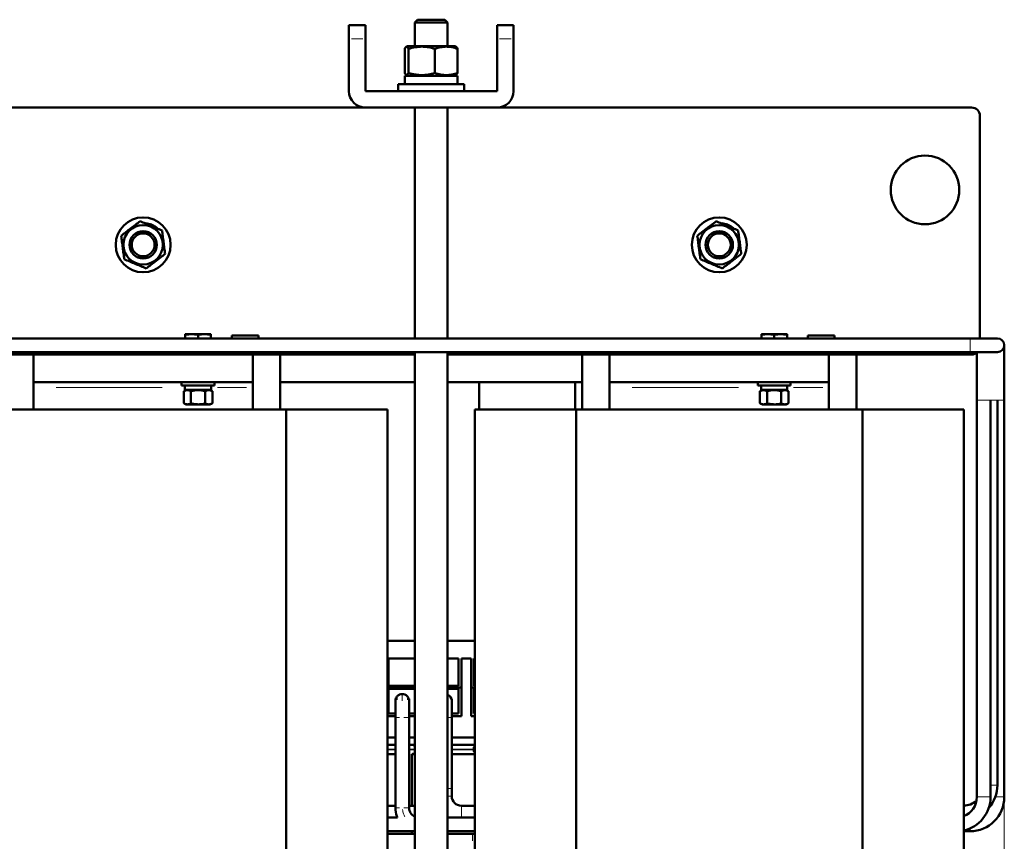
# Model space of a CAD drawing. Header units: millimetres. Extents: x 0 to 1485, y 0 to 2100.
# Tile 5 of 6: x 752 to 1111, y 830 to 1129. Entities that reach past the tile are written whole.
import ezdxf

# ---------------------------------------------------------------- set-up
doc = ezdxf.new("R2010")
doc.units = ezdxf.units.MM
doc.header["$LTSCALE"] = 5
doc.linetypes.add('SLD-Сплошная', pattern=[0])
doc.styles.add('SLDTEXTSTYLE0', font='TXT', dxfattribs={"width": 0.7})
doc.styles.add('SLDTEXTSTYLE1', font='TXT', dxfattribs={"width": 0.7, "bigfont": 'bigfont'})
doc.dimstyles.new('SLDDIMSTYLE0', dxfattribs={"dimtxt": 25, "dimasz": 25, "dimexe": 0, "dimexo": 0.0625, "dimgap": 6.25, "dimtad": 2, "dimdec": 1, "dimrnd": 1e-09, "dimzin": 12, "dimdsep": 46, "dimtxsty": 'SLDTEXTSTYLE0', "dimsah": 1, "dimcen": 0.09, "dimadec": 0, "dimazin": 3, "dimtfac": 1, "dimtdec": 3, "dimtofl": 0, "dimtmove": 0, "dimatfit": 3, "dimfxl": 1, "dimfrac": 2, "dimtolj": 1, "dimtzin": 12, "dimarcsym": 0})

# ---------------------------------------------------------------- blocks, each defined once
blk = doc.blocks.new('_D')
at = {"color": 7, "linetype": 'SLD-Сплошная', "lineweight": 0}
for p, q in [((492.14, 1010.41), (492.14, 352.46)), ((1111.05, 846.27), (1111.05, 352.46)), ((492.14, 357.46), (1111.05, 357.46))]:
    blk.add_line(p, q, dxfattribs=at)
at = {"color": 7, "linetype": 'SLD-Сплошная', "lineweight": 18}
for points in [[(492.14, 357.46), (517.14, 353.61), (517.14, 361.3)], [(1111.05, 357.46), (1086.05, 361.3), (1086.05, 353.61)]]:
    blk.add_solid(points, dxfattribs=at)
at = {"color": 7, "linetype": 'SLD-Сплошная', "lineweight": 18, "insert": (791.82, 389.68), "char_height": 25, "attachment_point": 1, "style": 'SLDTEXTSTYLE1'}
blk.add_mtext('Ш', dxfattribs=at)

msp = doc.modelspace()

# ---------------------------------------------------------------- linework, layer by layer
at = {"color": 7, "linetype": 'SLD-Сплошная', "lineweight": 50}
for p, q in [((878.14, 1127.46), (872.14, 1127.46)), ((872.14, 1122.46), (872.14, 1127.46)), ((878.14, 1127.46), (878.14, 1122.46)), ((897.14, 1129.46), (896.14, 1128.46)), ((896.14, 1128.46), (896.14, 1119.86)), ((908.14, 1128.46), (896.14, 1128.46)), ((907.14, 1129.46), (897.14, 1129.46)), ((908.14, 1128.46), (907.14, 1129.46)), ((908.14, 1119.86), (908.14, 1128.46)), ((932.14, 1127.46), (926.14, 1127.46)), ((926.14, 1122.46), (926.14, 1127.46)), ((932.14, 1127.46), (932.14, 1122.46)), ((872.14, 1103.46), (872.14, 1122.46)), ((878.14, 1122.46), (878.14, 1103.46)), ((893.52, 1119.86), (893.04, 1119.58)), ((910.77, 1119.86), (893.52, 1119.86)), ((911.25, 1119.58), (910.77, 1119.86)), ((926.14, 1103.46), (926.14, 1122.46)), ((932.14, 1122.46), (932.14, 1103.46)), ((892.54, 1118.84), (892.54, 1110.08)), ((893.9, 1118.84), (893.9, 1110.08)), ((903.5, 1118.84), (903.5, 1110.08)), ((911.74, 1110.08), (911.74, 1118.84)), ((892.59, 1109.06), (892.59, 1105.96)), ((911.69, 1109.06), (892.59, 1109.06)), ((893.07, 1109.32), (893.52, 1109.06)), ((910.77, 1109.06), (911.22, 1109.32)), ((911.69, 1105.96), (911.69, 1109.06)), ((890.14, 1105.96), (890.14, 1103.46)), ((914.14, 1105.96), (890.14, 1105.96)), ((914.14, 1103.46), (914.14, 1105.96)), ((878.14, 1103.46), (926.14, 1103.46)), ((716.14, 1097.46), (878.14, 1097.46)), ((926.14, 1097.46), (878.14, 1097.46)), ((896.14, 1097.46), (896.14, 1013.35)), ((908.14, 1013.35), (908.14, 1097.46)), ((926.14, 1097.46), (1099.14, 1097.46)), ((1102.14, 1094.46), (1102.14, 1013.35)), ((800.02, 1054.38), (800.19, 1054.81)), ((801.52, 1054.11), (802.2, 1053.61)), ((1010.02, 1054.38), (1010.19, 1054.81)), ((1011.52, 1054.11), (1012.2, 1053.61)), ((1098.55, 1013.35), (713.57, 1013.35)), ((814.83, 1014.9), (812.5, 1014.9)), ((812.5, 1013.35), (812.5, 1014.64)), ((819.5, 1014.9), (814.83, 1014.9)), ((817.17, 1013.35), (817.17, 1014.64)), ((821.84, 1014.9), (819.5, 1014.9)), ((821.84, 1014.64), (821.84, 1013.35)), ((839.16, 1014.39), (829.45, 1014.39)), ((858.37, 1013.35), (839.16, 1013.35)), ((860.14, 1013.35), (858.37, 1013.35)), ((891.79, 1013.35), (860.14, 1013.35)), ((893.55, 1013.35), (891.79, 1013.35)), ((1007.66, 1013.35), (893.55, 1013.35)), ((1096.05, 1013.35), (1007.66, 1013.35)), ((1024.83, 1014.9), (1022.5, 1014.9)), ((1022.5, 1013.35), (1022.5, 1014.64)), ((1029.5, 1014.9), (1024.83, 1014.9)), ((1027.17, 1013.35), (1027.17, 1014.64)), ((1031.84, 1014.9), (1029.5, 1014.9)), ((1031.84, 1014.64), (1031.84, 1013.35)), ((1049.16, 1014.39), (1039.45, 1014.39)), ((1106.05, 1013.35), (1096.05, 1013.35)), ((1108.55, 1013.35), (1098.55, 1013.35)), ((1111.05, 990.85), (1111.05, 1010.85)), ((757.14, 1007.46), (629.16, 1007.46)), ((713.57, 1008.35), (1098.55, 1008.35)), ((757.14, 1007.46), (837.14, 1007.46)), ((757.14, 1007.46), (757.14, 997.46)), ((809.54, 1008.35), (809.54, 1007.46)), ((820.85, 1007.46), (820.85, 1008.35)), ((837.14, 997.46), (837.14, 1007.46)), ((837.14, 1007.45), (839.16, 1007.45)), ((896.14, 1007.46), (839.16, 1007.46)), ((847.14, 1007.46), (847.14, 987.46)), ((896.14, 1008.35), (896.14, 503.46)), ((908.14, 503.46), (908.14, 1008.35)), ((967.14, 1007.46), (908.14, 1007.46)), ((957.14, 987.46), (957.14, 1007.46)), ((967.14, 1007.46), (1047.14, 1007.46)), ((967.14, 1007.46), (967.14, 997.46)), ((1019.54, 1008.35), (1019.54, 1007.46)), ((1030.85, 1007.46), (1030.85, 1008.35)), ((1047.14, 997.46), (1047.14, 1007.46)), ((1047.14, 1007.45), (1049.16, 1007.45)), ((1099.14, 1007.46), (1049.16, 1007.46)), ((1057.14, 1007.46), (1057.14, 987.46)), ((1098.55, 1008.35), (1108.55, 1008.35)), ((1101.05, 1008.14), (1101.05, 990.85)), ((757.14, 997.46), (837.14, 997.46)), ((757.14, 997.46), (757.14, 995.46)), ((757.14, 995.46), (757.14, 987.46)), ((811.17, 997.45), (811.17, 996.2)), ((817.17, 997.45), (811.17, 997.45)), ((817.17, 996.2), (811.17, 996.2)), ((812.86, 994.65), (811.97, 994.14)), ((812.39, 996.2), (812.39, 994.65)), ((812.39, 994.65), (821.94, 994.65)), ((814.17, 997.46), (814.17, 997.45)), ((823.17, 997.45), (817.17, 997.45)), ((823.17, 996.2), (817.17, 996.2)), ((820.17, 997.45), (820.17, 997.46)), ((822.37, 994.14), (821.48, 994.65)), ((821.94, 994.65), (821.94, 996.2)), ((823.17, 996.2), (823.17, 997.45)), ((837.14, 997.46), (837.14, 995.46)), ((837.14, 995.46), (837.14, 987.46)), ((847.14, 997.46), (896.14, 997.46)), ((908.14, 997.46), (957.14, 997.46)), ((919.64, 997.46), (919.64, 987.46)), ((954.64, 987.46), (954.64, 997.46)), ((967.14, 997.46), (1047.14, 997.46)), ((967.14, 997.46), (967.14, 995.46)), ((967.14, 995.46), (967.14, 987.46)), ((1021.17, 997.45), (1021.17, 996.2)), ((1027.17, 997.45), (1021.17, 997.45)), ((1027.17, 996.2), (1021.17, 996.2)), ((1022.86, 994.65), (1021.97, 994.14)), ((1022.39, 996.2), (1022.39, 994.65)), ((1031.94, 994.65), (1022.39, 994.65)), ((1024.17, 997.46), (1024.17, 997.45)), ((1033.17, 997.45), (1027.17, 997.45)), ((1033.17, 996.2), (1027.17, 996.2)), ((1030.17, 997.45), (1030.17, 997.46)), ((1032.37, 994.14), (1031.48, 994.65)), ((1031.94, 994.65), (1031.94, 996.2)), ((1033.17, 996.2), (1033.17, 997.45)), ((1047.14, 997.46), (1047.14, 995.46)), ((1047.14, 995.46), (1047.14, 987.46)), ((811.97, 989.76), (811.97, 994.14)), ((814.57, 989.76), (814.57, 994.14)), ((819.77, 989.76), (819.77, 994.14)), ((822.37, 994.14), (822.37, 989.76)), ((1021.97, 989.76), (1021.97, 994.14)), ((1024.57, 989.76), (1024.57, 994.14)), ((1029.77, 989.76), (1029.77, 994.14)), ((1032.37, 994.14), (1032.37, 989.76)), ((1101.05, 990.85), (1101.05, 846.32)), ((1106.05, 846.32), (1106.05, 990.85)), ((1108.55, 850.65), (1108.55, 990.85)), ((1111.05, 846.32), (1111.05, 990.85)), ((744.97, 987.46), (849.32, 987.46)), ((811.97, 989.76), (812.86, 989.25)), ((821.48, 989.25), (812.86, 989.25)), ((821.48, 989.25), (822.37, 989.76)), ((849.32, 987.46), (849.32, 607.46)), ((849.32, 987.46), (886.26, 987.46)), ((886.26, 607.46), (886.26, 987.46)), ((918.03, 987.46), (918.03, 607.46)), ((918.03, 987.46), (954.97, 987.46)), ((954.97, 607.46), (954.97, 987.46)), ((954.97, 987.46), (1059.32, 987.46)), ((1021.97, 989.76), (1022.86, 989.25)), ((1031.48, 989.25), (1022.86, 989.25)), ((1031.48, 989.25), (1032.37, 989.76)), ((1059.32, 987.46), (1059.32, 607.46)), ((1059.32, 987.46), (1096.26, 987.46)), ((1096.26, 607.46), (1096.26, 987.46)), ((886.26, 903.26), (896.14, 903.26)), ((908.14, 903.26), (918.03, 903.26)), ((896.14, 896.76), (886.59, 896.76)), ((886.59, 896.76), (886.59, 886.76)), ((912.14, 896.76), (908.14, 896.76)), ((912.14, 886.76), (912.14, 896.76)), ((913.14, 896.76), (916.69, 896.76)), ((913.14, 896.76), (913.14, 886.26)), ((916.69, 886.26), (916.69, 896.76)), ((918.03, 896.76), (917.69, 896.76)), ((917.69, 896.76), (917.69, 886.76)), ((886.59, 886.76), (896.14, 886.76)), ((908.14, 886.76), (912.14, 886.76)), ((917.69, 886.76), (918.03, 886.76)), ((896.14, 886.26), (886.26, 886.26)), ((886.59, 885.76), (896.14, 885.76)), ((886.59, 876.76), (886.59, 885.76)), ((913.14, 886.26), (908.14, 886.26)), ((912.14, 885.76), (908.14, 885.76)), ((912.14, 876.76), (912.14, 885.76)), ((913.14, 886.26), (913.14, 875.76)), ((918.03, 886.26), (916.69, 886.26)), ((916.69, 886.26), (916.69, 875.76)), ((917.69, 885.76), (918.03, 885.76)), ((917.69, 876.76), (917.69, 885.76)), ((889.09, 881.31), (889.09, 875.31)), ((889.13, 882.06), (889.13, 880.56)), ((889.13, 882.06), (889.82, 882.06)), ((893.44, 882.06), (894.13, 882.06)), ((894.09, 875.31), (894.09, 881.31)), ((894.09, 880.56), (894.13, 880.56)), ((894.13, 880.56), (894.13, 882.06)), ((909.53, 882.06), (909.64, 882.06)), ((909.64, 880.56), (909.64, 882.06)), ((909.64, 875.31), (909.64, 881.31)), ((909.64, 880.56), (909.64, 880.56)), ((889.09, 875.76), (886.26, 875.76)), ((889.09, 876.76), (886.59, 876.76)), ((896.14, 876.76), (894.09, 876.76)), ((896.14, 875.76), (894.09, 875.76)), ((909.64, 876.76), (912.14, 876.76)), ((909.64, 875.76), (913.14, 875.76)), ((918.03, 875.76), (916.69, 875.76)), ((918.03, 876.76), (917.69, 876.76)), ((889.09, 875.31), (889.09, 842.4)), ((894.09, 842.4), (894.09, 875.31)), ((909.64, 849.36), (909.64, 875.31)), ((889.09, 867.96), (886.26, 867.96)), ((886.26, 865.34), (889.24, 865.34)), ((896.14, 867.96), (894.09, 867.96)), ((894.24, 865.34), (895.07, 865.34)), ((895.07, 865.34), (896.14, 865.34)), ((918.03, 867.96), (909.64, 867.96)), ((909.64, 865.34), (918.14, 865.34)), ((886.26, 861.96), (889.17, 861.96)), ((895.07, 861.96), (896.14, 861.96)), ((895.14, 843.15), (895.14, 861.96)), ((896.14, 861.98), (895.32, 861.98)), ((918.14, 861.98), (909.64, 861.98)), ((909.64, 861.96), (918.14, 861.96)), ((917.64, 863.76), (917.64, 863.53)), ((909.64, 846.65), (909.64, 849.36)), ((889.09, 843.15), (886.26, 843.15)), ((889.09, 843.15), (886.26, 843.15)), ((896.14, 843.15), (894.09, 843.15)), ((896.14, 843.15), (894.09, 843.15)), ((918.03, 843.15), (913.14, 843.15)), ((918.03, 843.15), (913.14, 843.15)), ((918.03, 843.15), (913.14, 843.15)), ((889.86, 838.87), (886.26, 838.88)), ((915.21, 838.88), (908.14, 838.89)), ((918.03, 838.89), (915.21, 838.88)), ((886.26, 833.87), (891.59, 833.87)), ((886.26, 833.82), (896.14, 833.82)), ((886.26, 833.82), (896.14, 833.82)), ((886.26, 832.96), (896.14, 832.96)), ((891.59, 833.87), (896.14, 833.87)), ((895.14, 832.96), (895.14, 833.82)), ((908.14, 833.86), (918.03, 833.86)), ((908.14, 833.82), (918.03, 833.82)), ((908.14, 833.82), (918.03, 833.82)), ((908.14, 832.96), (917.14, 832.96)), ((917.14, 832.96), (918.03, 832.96)), ((1096.26, 833.82), (1098.55, 833.82))]:
    msp.add_line(p, q, dxfattribs=at)
at = {"color": 8, "linetype": 'SLD-Сплошная', "lineweight": 18}
for p, q in [((873.04, 1122.46), (877.24, 1122.46)), ((927.04, 1122.46), (931.24, 1122.46)), ((837.7, 1008.24), (830.9, 1008.24)), ((1047.7, 1008.24), (1040.9, 1008.24)), ((804.11, 995.46), (765.43, 995.46)), ((834.86, 995.46), (824.22, 995.46)), ((1014.11, 995.46), (975.43, 995.46)), ((1044.86, 995.46), (1034.22, 995.46)), ((1101.05, 990.85), (1106.05, 990.85)), ((1106.05, 990.85), (1108.55, 990.85)), ((1108.55, 990.85), (1111.05, 990.85)), ((891.59, 883.68), (891.59, 881.32)), ((908.14, 875.31), (909.64, 875.31)), ((889.21, 863.76), (886.26, 863.76)), ((889.16, 863.53), (886.26, 863.53)), ((896.14, 863.76), (894.16, 863.76)), ((896.14, 863.53), (894.25, 863.53)), ((917.64, 863.76), (909.64, 863.76)), ((917.64, 863.53), (909.64, 863.53)), ((918.03, 863.76), (917.64, 863.76)), ((918.03, 863.53), (917.64, 863.53)), ((1106.05, 850.65), (1108.55, 850.65)), ((908.14, 846.65), (909.64, 846.65)), ((1101.05, 846.32), (1106.05, 846.32)), ((1107.78, 846.32), (1111.05, 846.32)), ((913.14, 838.86), (913.14, 843.15)), ((1098.55, 834.87), (1098.55, 833.82)), ((917.14, 832.51), (917.14, 830.41))]:
    msp.add_line(p, q, dxfattribs=at)
at = {"color": 7, "linetype": 'SLD-Сплошная', "lineweight": 50, "flags": 128}
for points in [[(798.06, 1055.36), (798.59, 1055.28), (800.19, 1054.81)], [(1008.06, 1055.36), (1008.59, 1055.28), (1010.19, 1054.81)]]:
    msp.add_lwpolyline(points, dxfattribs=at)
at = {"color": 8, "linetype": 'SLD-Сплошная', "lineweight": 18, "flags": 128}
for points in [[(1098.55, 1010.85), (1098.55, 1011.81), (1098.55, 1012.62), (1098.55, 1013.16), (1098.55, 1013.35)], [(1098.55, 1008.35), (1098.55, 1008.54), (1098.55, 1009.08), (1098.55, 1009.89), (1098.55, 1010.85)]]:
    msp.add_lwpolyline(points, dxfattribs=at)
at = {"color": 7, "linetype": 'SLD-Сплошная', "lineweight": 50}
for centre, radius in [((1082.14, 1067.46), 12.5), ((797.14, 1047.46), 10), ((1007.14, 1047.46), 10), ((797.14, 1047.46), 7.19), ((797.14, 1047.46), 5), ((797.14, 1047.46), 4.17), ((1007.14, 1047.46), 7.19), ((1007.14, 1047.46), 5), ((1007.14, 1047.46), 4.17)]:
    msp.add_circle(centre, radius, dxfattribs=at)
for centre, radius, start, end in [((878.14, 1103.46), 6, 180, 270), ((926.14, 1103.46), 6, 270, 0), ((1099.14, 1094.46), 3, 0, 90), ((797.14, 1047.46), 7.96, 56.6755, 67.4773), ((1007.14, 1047.46), 7.96, 56.6755, 67.4773), ((1108.55, 1010.85), 2.5, 270, 90), ((1099.14, 1010.46), 3, 270, 315.3842), ((907.14, 881.31), 2.5, 0, 66.3504), ((895.07, 863.76), 1.58, 46.9244, 90), ((895.07, 863.53), 1.58, 272.8061, 313.0756), ((919.22, 863.76), 1.58, 139.1048, 180), ((919.22, 863.53), 1.58, 180, 220.8952), ((1096.05, 850.65), 12.5, 318.463, 0), ((913.14, 846.65), 3.5, 180, 270), ((1093.55, 846.32), 12.5, 281.9826, 0), ((1093.55, 846.32), 7.5, 290.7575, 0), ((1096.05, 850.65), 7.5, 271.2078, 310.5288), ((1098.55, 846.32), 12.5, 270, 0)]:
    msp.add_arc(centre, radius, start, end, dxfattribs=at)
for points, knots in [([(892.54, 1118.84), (892.66, 1119.08), (892.77, 1119.28), (892.99, 1119.56), (893.1, 1119.64), (893.28, 1119.64), (893.34, 1119.62), (893.45, 1119.55), (893.51, 1119.49), (893.68, 1119.28), (893.79, 1119.08), (893.9, 1118.84)], [0, 0, 0, 0, 0.25, 0.25, 0.5, 0.5, 0.625, 0.625, 0.75, 0.75, 1, 1, 1, 1]), ([(893.9, 1118.84), (894.68, 1119.08), (895.47, 1119.28), (897.06, 1119.56), (897.86, 1119.64), (899.09, 1119.64), (899.5, 1119.62), (900.31, 1119.55), (900.71, 1119.5), (901.92, 1119.29), (902.71, 1119.08), (903.5, 1118.84)], [0, 0, 0, 0, 0.25, 0.25, 0.5, 0.5, 0.625, 0.625, 0.75, 0.75, 1, 1, 1, 1]), ([(903.5, 1118.84), (904.17, 1119.08), (904.85, 1119.28), (906.22, 1119.56), (906.91, 1119.64), (907.96, 1119.64), (908.32, 1119.62), (909.01, 1119.55), (909.36, 1119.49), (910.39, 1119.28), (911.07, 1119.08), (911.74, 1118.84)], [0, 0, 0, 0, 0.25, 0.25, 0.5, 0.5, 0.625, 0.625, 0.75, 0.75, 1, 1, 1, 1]), ([(911.74, 1118.84), (911.63, 1119.09), (911.46, 1119.46), (911.28, 1119.52), (911.22, 1119.53)], [0, 0, 0, 0, 0.682894, 1, 1, 1, 1]), ([(893.9, 1110.08), (893.79, 1109.83), (893.68, 1109.63), (893.45, 1109.35), (893.34, 1109.27), (893.17, 1109.27), (893.11, 1109.29), (892.99, 1109.36), (892.94, 1109.42), (892.77, 1109.63), (892.66, 1109.83), (892.54, 1110.08)], [0, 0, 0, 0, 0.25, 0.25, 0.5, 0.5, 0.625, 0.625, 0.75, 0.75, 1, 1, 1, 1]), ([(903.5, 1110.08), (902.71, 1109.83), (901.92, 1109.63), (900.33, 1109.35), (899.52, 1109.27), (898.3, 1109.27), (897.89, 1109.29), (897.08, 1109.37), (896.67, 1109.42), (895.47, 1109.63), (894.68, 1109.83), (893.9, 1110.08)], [0, 0, 0, 0, 0.25, 0.25, 0.5, 0.5, 0.625, 0.625, 0.75, 0.75, 1, 1, 1, 1]), ([(911.74, 1110.08), (911.07, 1109.83), (910.39, 1109.63), (909.02, 1109.35), (908.33, 1109.27), (907.28, 1109.27), (906.93, 1109.29), (906.23, 1109.37), (905.88, 1109.42), (904.85, 1109.63), (904.17, 1109.83), (903.5, 1110.08)], [0, 0, 0, 0, 0.25, 0.25, 0.5, 0.5, 0.625, 0.625, 0.75, 0.75, 1, 1, 1, 1]), ([(796.02, 1056.04), (795.46, 1055.61), (794.89, 1055.18), (793.75, 1054.3), (793.17, 1053.86), (792.3, 1053.19), (792, 1052.96), (791.42, 1052.52), (791.13, 1052.3), (790.27, 1051.64), (789.71, 1051.2), (789.14, 1050.77)], [0, 0, 0, 0, 0.25, 0.25, 0.5, 0.5, 0.625, 0.625, 0.75, 0.75, 1, 1, 1, 1]), ([(804.02, 1052.73), (803.36, 1053), (802.71, 1053.27), (801.38, 1053.82), (800.71, 1054.1), (799.69, 1054.52), (799.34, 1054.66), (798.67, 1054.94), (798.33, 1055.08), (797.33, 1055.5), (796.67, 1055.77), (796.02, 1056.04)], [0, 0, 0, 0, 0.25, 0.25, 0.5, 0.5, 0.625, 0.625, 0.75, 0.75, 1, 1, 1, 1]), ([(1006.02, 1056.04), (1005.46, 1055.61), (1004.89, 1055.18), (1003.75, 1054.3), (1003.17, 1053.86), (1002.3, 1053.19), (1002, 1052.96), (1001.42, 1052.52), (1001.13, 1052.3), (1000.27, 1051.64), (999.71, 1051.2), (999.14, 1050.77)], [0, 0, 0, 0, 0.25, 0.25, 0.5, 0.5, 0.625, 0.625, 0.75, 0.75, 1, 1, 1, 1]), ([(1014.02, 1052.73), (1013.36, 1053), (1012.71, 1053.27), (1011.38, 1053.82), (1010.71, 1054.1), (1009.69, 1054.52), (1009.34, 1054.66), (1008.67, 1054.94), (1008.33, 1055.08), (1007.33, 1055.5), (1006.67, 1055.77), (1006.02, 1056.04)], [0, 0, 0, 0, 0.25, 0.25, 0.5, 0.5, 0.625, 0.625, 0.75, 0.75, 1, 1, 1, 1]), ([(805.14, 1044.14), (805.05, 1044.84), (804.96, 1045.55), (804.77, 1046.98), (804.68, 1047.71), (804.49, 1049.16), (804.39, 1049.88), (804.2, 1051.31), (804.11, 1052.03), (804.02, 1052.73)], [0, 0, 0, 0, 0.25, 0.25, 0.5, 0.5, 0.75, 0.75, 1, 1, 1, 1]), ([(1015.14, 1044.14), (1015.05, 1044.84), (1014.96, 1045.55), (1014.77, 1046.98), (1014.68, 1047.71), (1014.49, 1049.16), (1014.39, 1049.88), (1014.2, 1051.31), (1014.11, 1052.03), (1014.02, 1052.73)], [0, 0, 0, 0, 0.25, 0.25, 0.5, 0.5, 0.75, 0.75, 1, 1, 1, 1]), ([(789.14, 1050.77), (789.24, 1050.07), (789.33, 1049.37), (789.52, 1047.93), (789.61, 1047.2), (789.8, 1045.75), (789.9, 1045.03), (790.09, 1043.6), (790.18, 1042.89), (790.27, 1042.19)], [0, 0, 0, 0, 0.25, 0.25, 0.5, 0.5, 0.75, 0.75, 1, 1, 1, 1]), ([(999.14, 1050.77), (999.24, 1050.07), (999.33, 1049.37), (999.52, 1047.93), (999.61, 1047.2), (999.8, 1045.75), (999.9, 1045.03), (1000.09, 1043.6), (1000.18, 1042.89), (1000.27, 1042.19)], [0, 0, 0, 0, 0.25, 0.25, 0.5, 0.5, 0.75, 0.75, 1, 1, 1, 1]), ([(790.27, 1042.19), (790.93, 1041.92), (791.58, 1041.64), (792.91, 1041.09), (793.58, 1040.81), (794.6, 1040.39), (794.95, 1040.25), (795.62, 1039.97), (795.96, 1039.83), (796.96, 1039.41), (797.62, 1039.14), (798.27, 1038.87)], [0, 0, 0, 0, 0.25, 0.25, 0.5, 0.5, 0.625, 0.625, 0.75, 0.75, 1, 1, 1, 1]), ([(798.27, 1038.87), (798.83, 1039.3), (799.4, 1039.73), (800.54, 1040.61), (801.12, 1041.05), (801.99, 1041.72), (802.29, 1041.95), (802.87, 1042.39), (803.16, 1042.62), (804.02, 1043.27), (804.58, 1043.71), (805.14, 1044.14)], [0, 0, 0, 0, 0.25, 0.25, 0.5, 0.5, 0.625, 0.625, 0.75, 0.75, 1, 1, 1, 1]), ([(1000.27, 1042.19), (1000.93, 1041.92), (1001.58, 1041.64), (1002.91, 1041.09), (1003.58, 1040.81), (1004.6, 1040.39), (1004.95, 1040.25), (1005.62, 1039.97), (1005.96, 1039.83), (1006.96, 1039.41), (1007.62, 1039.14), (1008.27, 1038.87)], [0, 0, 0, 0, 0.25, 0.25, 0.5, 0.5, 0.625, 0.625, 0.75, 0.75, 1, 1, 1, 1]), ([(1008.27, 1038.87), (1008.83, 1039.3), (1009.4, 1039.73), (1010.54, 1040.61), (1011.12, 1041.05), (1011.99, 1041.72), (1012.29, 1041.95), (1012.87, 1042.39), (1013.16, 1042.62), (1014.02, 1043.27), (1014.58, 1043.71), (1015.14, 1044.14)], [0, 0, 0, 0, 0.25, 0.25, 0.5, 0.5, 0.625, 0.625, 0.75, 0.75, 1, 1, 1, 1]), ([(829.45, 1014.39), (829.45, 1014.28), (829.45, 1014.07), (829.45, 1013.68), (829.45, 1013.4), (829.45, 1013.35)], [0, 0, 0, 0, 0.454212, 0.908424, 1, 1, 1, 1]), ([(839.16, 1014.39), (839.16, 1014.28), (839.16, 1014.07), (839.16, 1013.68), (839.16, 1013.4), (839.16, 1013.35)], [0, 0, 0, 0, 0.454212, 0.908424, 1, 1, 1, 1]), ([(1039.45, 1014.39), (1039.45, 1014.28), (1039.45, 1014.07), (1039.45, 1013.68), (1039.45, 1013.4), (1039.45, 1013.35)], [0, 0, 0, 0, 0.454212, 0.908424, 1, 1, 1, 1]), ([(1049.16, 1014.39), (1049.16, 1014.28), (1049.16, 1014.07), (1049.16, 1013.68), (1049.16, 1013.4), (1049.16, 1013.35)], [0, 0, 0, 0, 0.4542121, 0.9084242, 1, 1, 1, 1]), ([(829.45, 1007.46), (829.45, 1007.47), (829.45, 1007.55), (829.45, 1007.82), (829.45, 1008.02), (829.45, 1008.24)], [0, 0, 0, 0, 0.5, 0.5, 1, 1, 1, 1]), ([(839.16, 1008.24), (839.16, 1008.21), (839.16, 1008.16), (839.16, 1008.08), (839.16, 1008), (839.16, 1007.9), (839.16, 1007.78), (839.16, 1007.66), (839.16, 1007.57), (839.16, 1007.5), (839.16, 1007.46), (839.16, 1007.46), (839.16, 1007.45)], [0, 0, 0, 0, 0.06129, 0.12237, 0.183532, 0.245068, 0.372239, 0.500069, 0.627231, 0.755071, 0.877362, 1, 1, 1, 1]), ([(1039.45, 1007.46), (1039.45, 1007.47), (1039.45, 1007.55), (1039.45, 1007.82), (1039.45, 1008.02), (1039.45, 1008.24)], [0, 0, 0, 0, 0.5, 0.5, 1, 1, 1, 1]), ([(1049.16, 1008.24), (1049.16, 1008.21), (1049.16, 1008.16), (1049.16, 1008.08), (1049.16, 1008), (1049.16, 1007.9), (1049.16, 1007.78), (1049.16, 1007.66), (1049.16, 1007.57), (1049.16, 1007.5), (1049.16, 1007.46), (1049.16, 1007.46), (1049.16, 1007.45)], [0, 0, 0, 0, 0.06129, 0.12237, 0.183532, 0.245068, 0.372239, 0.500069, 0.627231, 0.755071, 0.877362, 1, 1, 1, 1]), ([(811.97, 994.14), (812.4, 994.38), (812.83, 994.54), (813.49, 994.54), (813.71, 994.5), (814.14, 994.36), (814.36, 994.26), (814.57, 994.14)], [0, 0, 0, 0, 0.5, 0.5, 0.75, 0.75, 1, 1, 1, 1]), ([(814.57, 994.14), (815.42, 994.38), (816.28, 994.54), (817.61, 994.54), (818.05, 994.5), (818.91, 994.36), (819.34, 994.26), (819.77, 994.14)], [0, 0, 0, 0, 0.5, 0.5, 0.75, 0.75, 1, 1, 1, 1]), ([(819.77, 994.14), (820.19, 994.38), (820.62, 994.54), (821.28, 994.54), (821.51, 994.5), (821.94, 994.36), (822.15, 994.26), (822.37, 994.14)], [0, 0, 0, 0, 0.5, 0.5, 0.75, 0.75, 1, 1, 1, 1]), ([(1021.97, 994.14), (1022.4, 994.38), (1022.83, 994.54), (1023.49, 994.54), (1023.71, 994.5), (1024.14, 994.36), (1024.36, 994.26), (1024.57, 994.14)], [0, 0, 0, 0, 0.5, 0.5, 0.75, 0.75, 1, 1, 1, 1]), ([(1024.57, 994.14), (1025.42, 994.38), (1026.28, 994.54), (1027.61, 994.54), (1028.05, 994.5), (1028.91, 994.36), (1029.34, 994.26), (1029.77, 994.14)], [0, 0, 0, 0, 0.5, 0.5, 0.75, 0.75, 1, 1, 1, 1]), ([(1029.77, 994.14), (1030.19, 994.38), (1030.62, 994.54), (1031.28, 994.54), (1031.51, 994.5), (1031.94, 994.36), (1032.15, 994.26), (1032.37, 994.14)], [0, 0, 0, 0, 0.5, 0.5, 0.75, 0.75, 1, 1, 1, 1]), ([(814.57, 989.76), (814.15, 989.51), (813.72, 989.35), (813.05, 989.35), (812.83, 989.39), (812.4, 989.53), (812.19, 989.63), (811.97, 989.76)], [0, 0, 0, 0, 0.5, 0.5, 0.75, 0.75, 1, 1, 1, 1]), ([(819.77, 989.76), (818.92, 989.51), (818.06, 989.35), (816.73, 989.35), (816.29, 989.39), (815.42, 989.53), (815, 989.63), (814.57, 989.76)], [0, 0, 0, 0, 0.5, 0.5, 0.75, 0.75, 1, 1, 1, 1]), ([(822.37, 989.76), (821.94, 989.51), (821.51, 989.35), (820.85, 989.35), (820.63, 989.39), (820.19, 989.53), (819.98, 989.63), (819.77, 989.76)], [0, 0, 0, 0, 0.5, 0.5, 0.75, 0.75, 1, 1, 1, 1]), ([(1024.57, 989.76), (1024.15, 989.51), (1023.72, 989.35), (1023.05, 989.35), (1022.83, 989.39), (1022.4, 989.53), (1022.19, 989.63), (1021.97, 989.76)], [0, 0, 0, 0, 0.5, 0.5, 0.75, 0.75, 1, 1, 1, 1]), ([(1029.77, 989.76), (1028.92, 989.51), (1028.06, 989.35), (1026.73, 989.35), (1026.29, 989.39), (1025.42, 989.53), (1025, 989.63), (1024.57, 989.76)], [0, 0, 0, 0, 0.5, 0.5, 0.75, 0.75, 1, 1, 1, 1]), ([(1032.37, 989.76), (1031.94, 989.51), (1031.51, 989.35), (1030.85, 989.35), (1030.63, 989.39), (1030.19, 989.53), (1029.98, 989.63), (1029.77, 989.76)], [0, 0, 0, 0, 0.5, 0.5, 0.75, 0.75, 1, 1, 1, 1]), ([(889.09, 881.31), (889.13, 881.64), (889.2, 882.29), (889.78, 883.12), (890.61, 883.7), (891.26, 883.77), (891.59, 883.81)], [0, 0, 0, 0, 0.249881, 0.49992, 0.74996, 1, 1, 1, 1]), ([(891.59, 883.81), (891.75, 883.81), (891.91, 883.79), (892.39, 883.7), (892.69, 883.58), (893.24, 883.22), (893.47, 882.99), (893.84, 882.45), (893.97, 882.15), (894.07, 881.66), (894.09, 881.49), (894.09, 881.31)], [-22.098382, -22.098382, -22.098382, -22.098382, -21.61473, -21.61473, -20.63812, -20.63812, -19.661509, -19.661509, -18.684897, -18.684897, -18.159616, -18.159616, -18.159616, -18.159616]), ([(889.09, 842.47), (889.16, 841.37), (889.23, 840.11), (889.82, 839.02), (889.9, 838.87)], [0, 0, 0, 0, 0.869344, 1, 1, 1, 1]), ([(896.14, 839.22), (895.98, 839.3), (895.6, 839.48), (895.09, 839.92), (894.63, 840.48), (894.2, 841.31), (894.14, 841.99), (894.09, 842.43)], [0, 0, 0, 0, 0.13509, 0.315392, 0.495704, 0.672244, 1, 1, 1, 1])]:
    msp.add_open_spline(points, degree=3, knots=knots, dxfattribs=at)
for points in [[(911.22, 1109.32), (911.4, 1109.42), (911.57, 1109.7), (911.74, 1110.08)], [(812.5, 1014.64), (813.27, 1014.8), (814.05, 1014.9), (814.83, 1014.9)], [(812.5, 1014.9), (812.5, 1014.9), (812.5, 1014.8), (812.5, 1014.64)], [(814.83, 1014.9), (815.62, 1014.9), (816.4, 1014.8), (817.17, 1014.64)], [(817.17, 1014.64), (817.94, 1014.8), (818.72, 1014.9), (819.5, 1014.9)], [(819.5, 1014.9), (820.29, 1014.9), (821.07, 1014.8), (821.84, 1014.64)], [(821.84, 1014.64), (821.84, 1014.8), (821.84, 1014.9), (821.84, 1014.9)], [(1022.5, 1014.64), (1023.27, 1014.8), (1024.05, 1014.9), (1024.83, 1014.9)], [(1022.5, 1014.9), (1022.5, 1014.9), (1022.5, 1014.8), (1022.5, 1014.64)], [(1024.83, 1014.9), (1025.62, 1014.9), (1026.4, 1014.8), (1027.17, 1014.64)], [(1027.17, 1014.64), (1027.94, 1014.8), (1028.72, 1014.9), (1029.5, 1014.9)], [(1029.5, 1014.9), (1030.29, 1014.9), (1031.07, 1014.8), (1031.84, 1014.64)], [(1031.84, 1014.64), (1031.84, 1014.8), (1031.84, 1014.9), (1031.84, 1014.9)]]:
    msp.add_open_spline(points, degree=3, dxfattribs=at)
at = {"color": 8, "linetype": 'SLD-Сплошная', "lineweight": 18}
for points, knots in [([(889.21, 875.31), (889.23, 875.31), (889.29, 875.31), (889.78, 875.31), (890.35, 875.31), (890.63, 875.31)], [0, 0, 0, 0, 0.166477, 0.583239, 1, 1, 1, 1]), ([(892.16, 875.31), (892.29, 875.31), (892.75, 875.31), (893.42, 875.31), (893.74, 875.31), (893.9, 875.31)], [0, 0, 0, 0, 0.166566, 0.583283, 1, 1, 1, 1]), ([(908.5, 849.36), (908.65, 849.36), (909.07, 849.36), (909.3, 849.36), (909.45, 849.36)], [0, 0, 0, 0, 0.334062, 1, 1, 1, 1]), ([(889.21, 842.4), (889.23, 842.4), (889.29, 842.4), (889.78, 842.4), (890.35, 842.4), (890.63, 842.4)], [0, 0, 0, 0, 0.166572, 0.583286, 1, 1, 1, 1]), ([(891.72, 841.73), (891.78, 841.2), (891.88, 840.27), (892.36, 839.46), (892.57, 839.11)], [0, 0, 0, 0, 0.5642336, 1, 1, 1, 1]), ([(892.17, 842.4), (892.29, 842.4), (892.75, 842.4), (893.42, 842.4), (893.74, 842.4), (893.9, 842.4)], [0, 0, 0, 0, 0.166583, 0.583291, 1, 1, 1, 1])]:
    msp.add_open_spline(points, degree=3, knots=knots, dxfattribs=at)

# ---------------------------------------------------------------- dimensions: what is measured, and where the dimension line sits
at = {"color": 7, "linetype": 'SLD-Сплошная', "lineweight": 18}
dim = msp.add_linear_dim(base=(1111.05, 357.46), p1=(492.14, 1010.46), p2=(1111.05, 846.32), text='Ш', dimstyle='SLDDIMSTYLE0', dxfattribs=at)
dim.commit()
dim.dimension.update_dxf_attribs({"geometry": '_D', "text_midpoint": (801.6, 357.46), "dimtype": 160})

doc.saveas('drawing.dxf')
